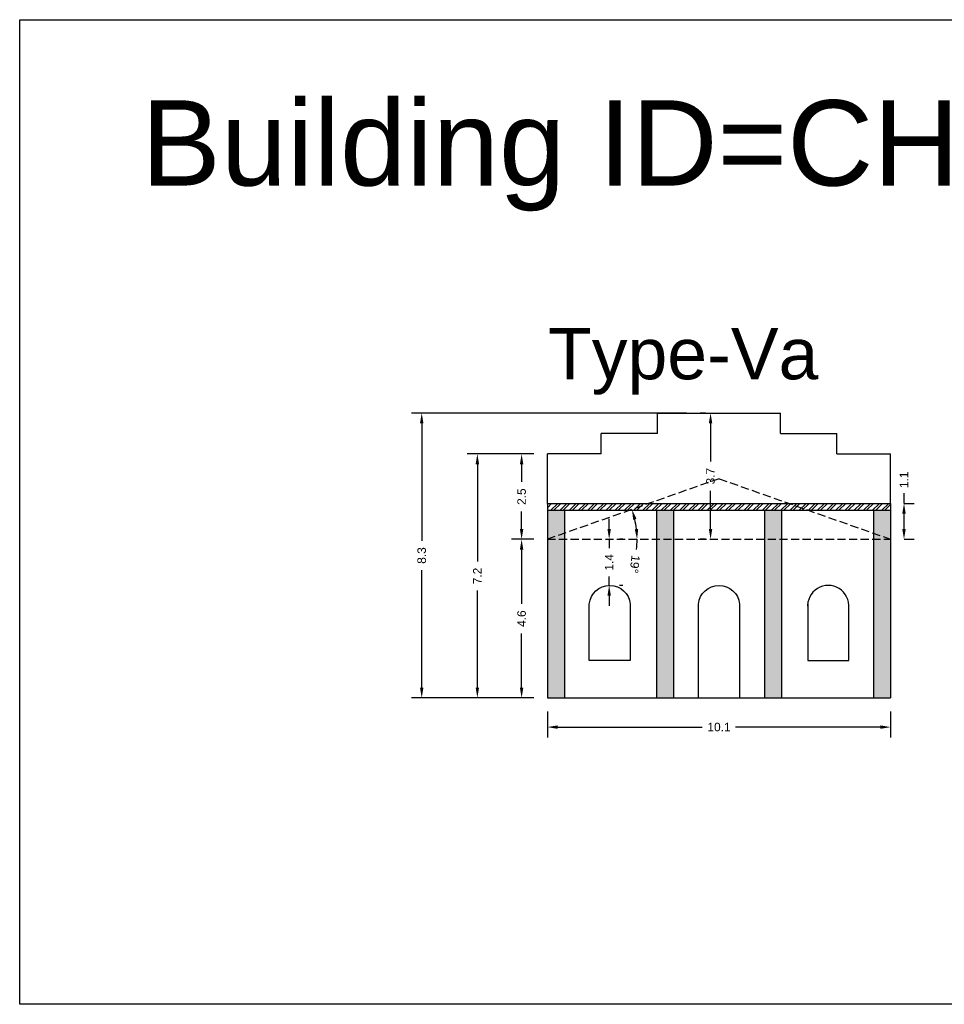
# Model space of a CAD drawing. Header units: metres. Extents: x 3416649 to 3417085, y -6712799 to -6712690.
# Tile 5 of 13: x 3416752 to 3416780, y -6712753 to -6712725. Entities that reach past the tile are written whole.
import ezdxf

# ---------------------------------------------------------------- set-up
doc = ezdxf.new("R2010")
doc.units = ezdxf.units.M
doc.linetypes.add('ACAD_ISO02W100', pattern=[15, 12, -3])
doc.layers.add('Dotted', color=7, linetype='ACAD_ISO02W100', plot=False)
doc.styles.get("Standard").update_dxf_attribs({"font": 'arial.ttf'})
doc.dimstyles.new('ISO-25', dxfattribs={"dimtxt": 0.25, "dimasz": 0.3, "dimexe": 0.3, "dimexo": 0.4, "dimgap": 0.2, "dimtad": 0, "dimdec": 1, "dimdsep": 46, "dimtxsty": 'Standard', "dimcen": 2.5, "dimadec": 0, "dimazin": 0, "dimtfac": 1, "dimtdec": 1, "dimtmove": 0, "dimatfit": 3, "dimfxl": 1, "dimarcsym": 0})

# ---------------------------------------------------------------- blocks, each defined once
blk = doc.blocks.new('*D115')
at = {"color": 0, "lineweight": -2, "transparency": 16777216}
for p, q in [((3416767.553, -6712739.826), (3416766.899, -6712739.826)), ((3416767.199, -6712740.126), (3416767.199, -6712741.719)), ((3416767.199, -6712744.176), (3416767.199, -6712742.584)), ((3416767.553, -6712744.476), (3416766.899, -6712744.476))]:
    blk.add_line(p, q, dxfattribs=at)
at = {"color": 0, "transparency": 16777216}
for points in [[(3416767.149, -6712740.126), (3416767.249, -6712740.126), (3416767.199, -6712739.826)], [(3416767.149, -6712744.176), (3416767.249, -6712744.176), (3416767.199, -6712744.476)]]:
    blk.add_solid(points, dxfattribs=at)
at = {"layer": 'Defpoints', "color": 0, "transparency": 16777216}
for p in [(3416767.199, -6712739.826), (3416767.953, -6712739.826), (3416767.953, -6712744.476)]:
    blk.add_point(p, dxfattribs=at)
at = {"color": 0, "transparency": 16777216, "insert": (3416767.199, -6712742.151), "char_height": 0.25, "attachment_point": 5, "rotation": 90}
blk.add_mtext('4.6', dxfattribs=at)
blk = doc.blocks.new('*D116')
at = {"color": 0, "lineweight": -2, "transparency": 16777216}
for p, q in [((3416772.583, -6712736.126), (3416772.435, -6712736.126)), ((3416772.735, -6712736.426), (3416772.735, -6712737.549)), ((3416772.735, -6712739.526), (3416772.735, -6712738.404)), ((3416772.583, -6712739.826), (3416772.435, -6712739.826))]:
    blk.add_line(p, q, dxfattribs=at)
at = {"color": 0, "transparency": 16777216}
for points in [[(3416772.685, -6712736.426), (3416772.785, -6712736.426), (3416772.735, -6712736.126)], [(3416772.685, -6712739.526), (3416772.785, -6712739.526), (3416772.735, -6712739.826)]]:
    blk.add_solid(points, dxfattribs=at)
at = {"layer": 'Defpoints', "color": 0, "transparency": 16777216}
for p in [(3416772.735, -6712736.126), (3416772.983, -6712736.126), (3416772.983, -6712739.826)]:
    blk.add_point(p, dxfattribs=at)
at = {"color": 0, "transparency": 16777216, "insert": (3416772.735, -6712737.976), "char_height": 0.25, "attachment_point": 5, "rotation": 90}
blk.add_mtext('3.7', dxfattribs=at)
blk = doc.blocks.new('*D117')
at = {"color": 0, "lineweight": -2, "transparency": 16777216}
for p, q in [((3416767.553, -6712737.326), (3416766.899, -6712737.326)), ((3416767.199, -6712737.626), (3416767.199, -6712738.146)), ((3416767.199, -6712739.526), (3416767.199, -6712739.007)), ((3416767.553, -6712739.826), (3416766.899, -6712739.826))]:
    blk.add_line(p, q, dxfattribs=at)
at = {"color": 0, "transparency": 16777216}
for points in [[(3416767.149, -6712737.626), (3416767.249, -6712737.626), (3416767.199, -6712737.326)], [(3416767.149, -6712739.526), (3416767.249, -6712739.526), (3416767.199, -6712739.826)]]:
    blk.add_solid(points, dxfattribs=at)
at = {"layer": 'Defpoints', "color": 0, "transparency": 16777216}
for p in [(3416767.199, -6712737.326), (3416767.953, -6712737.326), (3416767.953, -6712739.826)]:
    blk.add_point(p, dxfattribs=at)
at = {"color": 0, "transparency": 16777216, "insert": (3416767.199, -6712738.576), "char_height": 0.25, "attachment_point": 5, "rotation": 90}
blk.add_mtext('2.5', dxfattribs=at)
blk = doc.blocks.new('*D118')
at = {"color": 0, "lineweight": -2, "transparency": 16777216}
for p, q in [((3416767.953, -6712744.876), (3416767.953, -6712745.629)), ((3416778.013, -6712744.876), (3416778.013, -6712745.629)), ((3416768.253, -6712745.329), (3416772.494, -6712745.329)), ((3416777.713, -6712745.329), (3416773.471, -6712745.329))]:
    blk.add_line(p, q, dxfattribs=at)
at = {"color": 0, "transparency": 16777216}
for points in [[(3416768.253, -6712745.279), (3416768.253, -6712745.379), (3416767.953, -6712745.329)], [(3416777.713, -6712745.279), (3416777.713, -6712745.379), (3416778.013, -6712745.329)]]:
    blk.add_solid(points, dxfattribs=at)
at = {"layer": 'Defpoints', "color": 0, "transparency": 16777216}
for p in [(3416767.953, -6712744.476), (3416778.013, -6712744.476), (3416778.013, -6712745.329)]:
    blk.add_point(p, dxfattribs=at)
at = {"color": 0, "transparency": 16777216, "insert": (3416772.983, -6712745.329), "char_height": 0.25, "attachment_point": 5}
blk.add_mtext('10.1', dxfattribs=at)
blk = doc.blocks.new('*D119')
at = {"color": 0, "lineweight": -2, "transparency": 16777216}
for p, q in [((3416767.553, -6712737.326), (3416765.602, -6712737.326)), ((3416765.902, -6712737.626), (3416765.902, -6712740.476)), ((3416765.902, -6712744.176), (3416765.902, -6712741.326)), ((3416767.553, -6712744.476), (3416765.602, -6712744.476))]:
    blk.add_line(p, q, dxfattribs=at)
at = {"color": 0, "transparency": 16777216}
for points in [[(3416765.852, -6712737.626), (3416765.952, -6712737.626), (3416765.902, -6712737.326)], [(3416765.852, -6712744.176), (3416765.952, -6712744.176), (3416765.902, -6712744.476)]]:
    blk.add_solid(points, dxfattribs=at)
at = {"layer": 'Defpoints', "color": 0, "transparency": 16777216}
for p in [(3416765.902, -6712737.326), (3416767.953, -6712737.326), (3416767.953, -6712744.476)]:
    blk.add_point(p, dxfattribs=at)
at = {"color": 0, "transparency": 16777216, "insert": (3416765.902, -6712740.901), "char_height": 0.25, "attachment_point": 5, "rotation": 90}
blk.add_mtext('7.2', dxfattribs=at)
blk = doc.blocks.new('*D120')
at = {"color": 0, "lineweight": -2, "transparency": 16777216}
for p, q in [((3416772.035, -6712736.126), (3416763.971, -6712736.126)), ((3416764.271, -6712736.426), (3416764.271, -6712739.873)), ((3416764.271, -6712744.176), (3416764.271, -6712740.729)), ((3416767.553, -6712744.476), (3416763.971, -6712744.476))]:
    blk.add_line(p, q, dxfattribs=at)
at = {"color": 0, "transparency": 16777216}
for points in [[(3416764.221, -6712736.426), (3416764.321, -6712736.426), (3416764.271, -6712736.126)], [(3416764.221, -6712744.176), (3416764.321, -6712744.176), (3416764.271, -6712744.476)]]:
    blk.add_solid(points, dxfattribs=at)
at = {"layer": 'Defpoints', "color": 0, "transparency": 16777216}
for p in [(3416764.271, -6712736.126), (3416772.435, -6712736.126), (3416767.953, -6712744.476)]:
    blk.add_point(p, dxfattribs=at)
at = {"color": 0, "transparency": 16777216, "insert": (3416764.271, -6712740.301), "char_height": 0.25, "attachment_point": 5, "rotation": 90}
blk.add_mtext('8.3', dxfattribs=at)
blk = doc.blocks.new('*D121')
at = {"color": 0, "lineweight": -2, "transparency": 16777216}
for start, end in [(6.5408, 12.8962), (353.4592, 0)]:
    blk.add_arc((3416767.953, -6712739.826), 2.629, start, end, dxfattribs=at)
at = {"color": 0, "transparency": 16777216}
for points in [[(3416770.468, -6712739.253), (3416770.564, -6712739.225), (3416770.432, -6712738.951)], [(3416770.615, -6712739.524), (3416770.515, -6712739.53), (3416770.582, -6712739.826)]]:
    blk.add_solid(points, dxfattribs=at)
at = {"layer": 'Defpoints', "color": 0, "transparency": 16777216}
for p in [(3416772.983, -6712738.051), (3416770.515, -6712739.237), (3416767.953, -6712739.826), (3416767.953, -6712739.826), (3416778.013, -6712739.826)]:
    blk.add_point(p, dxfattribs=at)
at = {"color": 0, "transparency": 16777216, "insert": (3416770.515, -6712740.556), "char_height": 0.25, "attachment_point": 5, "rotation": 263.4592}
blk.add_mtext('19°', dxfattribs=at)
blk = doc.blocks.new('*D122')
at = {"color": 0, "lineweight": -2, "transparency": 16777216}
for p, q in [((3416769.764, -6712739.526), (3416769.764, -6712739.226)), ((3416769.764, -6712739.826), (3416769.764, -6712740.086)), ((3416770.164, -6712739.826), (3416770.064, -6712739.826)), ((3416769.764, -6712741.176), (3416769.764, -6712740.917)), ((3416770.164, -6712741.176), (3416770.064, -6712741.176)), ((3416769.764, -6712741.476), (3416769.764, -6712741.776))]:
    blk.add_line(p, q, dxfattribs=at)
at = {"color": 0, "transparency": 16777216}
for points in [[(3416769.714, -6712739.526), (3416769.814, -6712739.526), (3416769.764, -6712739.826)], [(3416769.714, -6712741.476), (3416769.814, -6712741.476), (3416769.764, -6712741.176)]]:
    blk.add_solid(points, dxfattribs=at)
at = {"layer": 'Defpoints', "color": 0, "transparency": 16777216}
for p in [(3416769.764, -6712739.826), (3416769.764, -6712739.826), (3416769.764, -6712741.176)]:
    blk.add_point(p, dxfattribs=at)
at = {"color": 0, "transparency": 16777216, "insert": (3416769.764, -6712740.501), "char_height": 0.25, "attachment_point": 5, "rotation": 90}
blk.add_mtext('1.4', dxfattribs=at)
blk = doc.blocks.new('*D123')
at = {"color": 0, "lineweight": -2, "transparency": 16777216}
for p, q in [((3416778.404, -6712738.776), (3416778.404, -6712738.476)), ((3416778.413, -6712738.776), (3416778.704, -6712738.776)), ((3416778.404, -6712739.526), (3416778.404, -6712739.076)), ((3416778.413, -6712739.826), (3416778.704, -6712739.826))]:
    blk.add_line(p, q, dxfattribs=at)
at = {"color": 0, "transparency": 16777216}
for points in [[(3416778.354, -6712739.076), (3416778.454, -6712739.076), (3416778.404, -6712738.776)], [(3416778.354, -6712739.526), (3416778.454, -6712739.526), (3416778.404, -6712739.826)]]:
    blk.add_solid(points, dxfattribs=at)
at = {"layer": 'Defpoints', "color": 0, "transparency": 16777216}
for p in [(3416778.013, -6712738.776), (3416778.404, -6712738.776), (3416778.013, -6712739.826)]:
    blk.add_point(p, dxfattribs=at)
at = {"color": 0, "transparency": 16777216, "insert": (3416778.404, -6712738.084), "char_height": 0.25, "attachment_point": 5, "rotation": 90}
blk.add_mtext('1.1', dxfattribs=at)

msp = doc.modelspace()

# ---------------------------------------------------------------- hatches: boundary and pattern name
h = msp.add_hatch()
h.set_pattern_fill('ANSI32', color=256, scale=0.02)
h.set_pattern_definition([(45, (-7.96013, 0), (-0.134703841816, 0.134703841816), []), (45, (-7.87033, 0), (-0.134703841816, 0.134703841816), [])])
h.paths.add_polyline_path([(3416775.037, -6712738.776), (3416770.928, -6712738.776), (3416770.361, -6712738.976), (3416775.604, -6712738.976)])
h.paths.add_polyline_path([(3416778.013, -6712738.776), (3416775.037, -6712738.776), (3416775.604, -6712738.976), (3416778.013, -6712738.976)])
h.paths.add_polyline_path([(3416770.928, -6712738.776), (3416767.953, -6712738.776), (3416767.953, -6712738.976), (3416770.361, -6712738.976)])
h = msp.add_hatch(color=256)
h.dxf.hatch_style = 1
h.paths.add_polyline_path([(3416768.453, -6712739.826), (3416767.953, -6712739.826), (3416767.953, -6712744.476), (3416768.453, -6712744.476)])
h.paths.add_polyline_path([(3416768.453, -6712738.976), (3416767.953, -6712738.976), (3416767.953, -6712739.826), (3416768.453, -6712739.65)])
h.paths.add_polyline_path([(3416768.453, -6712739.65), (3416767.953, -6712739.826), (3416768.453, -6712739.826)], flags=17)
h.paths.add_polyline_path([(3416778.013, -6712739.826), (3416777.513, -6712739.826), (3416777.513, -6712744.476), (3416778.013, -6712744.476)])
h.paths.add_polyline_path([(3416778.013, -6712738.976), (3416777.513, -6712738.976), (3416777.513, -6712739.65), (3416778.013, -6712739.826)])
h.paths.add_polyline_path([(3416777.513, -6712739.65), (3416777.513, -6712739.826), (3416778.013, -6712739.826)], flags=17)
h.paths.add_polyline_path([(3416774.813, -6712738.976), (3416774.313, -6712738.976), (3416774.313, -6712739.826), (3416774.813, -6712739.826)])
h.paths.add_polyline_path([(3416774.813, -6712739.826), (3416774.313, -6712739.826), (3416774.313, -6712744.476), (3416774.813, -6712744.476)])
h.paths.add_polyline_path([(3416771.653, -6712739.826), (3416771.153, -6712739.826), (3416771.153, -6712744.476), (3416771.653, -6712744.476)])
h.paths.add_polyline_path([(3416771.653, -6712738.976), (3416771.153, -6712738.976), (3416771.153, -6712739.826), (3416771.653, -6712739.826)])

# ---------------------------------------------------------------- linework, layer by layer
msp.add_lwpolyline([(3416752.491, -6712724.6), (3416790.757, -6712724.6), (3416790.757, -6712753.452), (3416752.491, -6712753.452)], close=True)
for points in [[(3416771.183, -6712736.126), (3416774.783, -6712736.126)], [(3416771.183, -6712736.726), (3416771.183, -6712736.126)], [(3416774.783, -6712736.726), (3416774.783, -6712736.126)], [(3416771.183, -6712736.726), (3416769.533, -6712736.726)], [(3416769.533, -6712737.326), (3416769.533, -6712736.726)], [(3416774.783, -6712736.726), (3416776.433, -6712736.726)], [(3416776.433, -6712737.326), (3416776.433, -6712736.726)], [(3416769.533, -6712737.326), (3416767.953, -6712737.326)], [(3416767.953, -6712738.776), (3416767.953, -6712737.326)], [(3416776.433, -6712737.326), (3416778.013, -6712737.326)], [(3416778.013, -6712738.776), (3416778.013, -6712737.326)], [(3416767.953, -6712738.776), (3416768.453, -6712738.776)], [(3416767.953, -6712738.776), (3416767.953, -6712744.476)], [(3416767.953, -6712738.776), (3416778.013, -6712738.776)], [(3416771.153, -6712738.776), (3416771.653, -6712738.776)], [(3416774.313, -6712738.776), (3416774.813, -6712738.776)], [(3416777.513, -6712738.776), (3416778.013, -6712738.776)], [(3416778.013, -6712738.776), (3416778.013, -6712744.476)], [(3416767.953, -6712738.976), (3416778.013, -6712738.976)], [(3416768.453, -6712738.976), (3416768.453, -6712744.476)], [(3416771.153, -6712738.976), (3416771.153, -6712744.476)], [(3416771.653, -6712738.976), (3416771.653, -6712744.476)], [(3416774.313, -6712738.976), (3416774.313, -6712744.476)], [(3416774.813, -6712738.976), (3416774.813, -6712744.476)], [(3416777.513, -6712738.976), (3416777.513, -6712744.476)], [(3416775.583, -6712741.722), (3416775.583, -6712743.376), (3416776.783, -6712743.376), (3416776.783, -6712741.722)], [(3416767.953, -6712744.476), (3416778.013, -6712744.476)]]:
    msp.add_lwpolyline(points)
for points in [[(3416769.183, -6712741.722, -0.909091), (3416770.383, -6712741.722), (3416770.383, -6712743.376), (3416769.183, -6712743.376), (3416769.183, -6712741.722)], [(3416772.383, -6712744.476), (3416772.383, -6712741.722, -0.909091), (3416773.583, -6712741.722), (3416773.583, -6712744.476)]]:
    msp.add_lwpolyline(points, format="xyb")
msp.add_arc((3416776.183, -6712741.779), 0.603, 354.5474, 185.4526)
at = {"layer": 'Dotted', "ltscale": 0.02}
msp.add_line((3416767.953, -6712739.826), (3416778.013, -6712739.826), dxfattribs=at)
for points in [[(3416772.983, -6712738.051), (3416767.953, -6712739.826)], [(3416772.983, -6712738.051), (3416778.013, -6712739.826)]]:
    msp.add_lwpolyline(points, dxfattribs=at)

# ---------------------------------------------------------------- texts
at = {"attachment_point": 1}
for s, width, insert, char_height in [('Building ID=CH-13', 67.86454, (3416756.054, -6712726.961), 2.5), ('Type-Va', 9.99112, (3416767.975, -6712733.637), 1.5)]:
    msp.add_mtext_dynamic_manual_height_columns(s, width=width, gutter_width=12.5, heights=[0.517], dxfattribs=dict(at, insert=insert, char_height=char_height))

# ---------------------------------------------------------------- dimensions: what is measured, and where the dimension line sits
for base, p1, p2, picture, middle in [((3416764.270750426, -6712736.126172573), (3416767.952533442, -6712744.476172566), (3416772.435431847, -6712736.12617257), '*D120', (3416764.270750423, -6712740.301172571)), ((3416772.735, -6712736.126), (3416772.983, -6712739.826), (3416772.983, -6712736.126), '*D116', (3416772.735, -6712737.976)), ((3416765.902465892, -6712737.326172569), (3416767.952533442, -6712744.476172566), (3416767.952533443, -6712737.326172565), '*D119', (3416765.90246589, -6712740.901172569)), ((3416767.199, -6712737.326), (3416767.953, -6712739.826), (3416767.953, -6712737.326), '*D117', (3416767.199, -6712738.576)), ((3416778.404246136, -6712738.77617257), (3416778.012533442, -6712739.826172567), (3416778.012533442, -6712738.776172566), '*D123', (3416778.404246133, -6712738.084494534)), ((3416767.198842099, -6712739.826172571), (3416767.952533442, -6712744.476172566), (3416767.952533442, -6712739.826172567), '*D115', (3416767.198842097, -6712742.151172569))]:
    dim = msp.add_linear_dim(base=base, p1=p1, p2=p2, angle=90, dimstyle='ISO-25')
    dim.commit()
    dim.dimension.update_dxf_attribs({"geometry": picture, "text_midpoint": middle})
dim = msp.add_angular_dim_2l(base=(3416770.515, -6712739.237), line1=((3416767.953, -6712739.826), (3416778.013, -6712739.826)), line2=((3416772.983, -6712738.051), (3416767.953, -6712739.826)), dimstyle='ISO-25')
dim.commit()
dim.dimension.update_dxf_attribs({"geometry": '*D121', "text_midpoint": (3416770.515, -6712740.556)})
dim = msp.add_linear_dim(base=(3416769.7637, -6712739.8262), p1=(3416769.7637, -6712741.1765), p2=(3416769.7637, -6712739.8262), angle=90, dimstyle='ISO-25')
dim.commit()
dim.dimension.update_dxf_attribs({"geometry": '*D122', "text_midpoint": (3416769.7637, -6712740.5013), "dimtype": 160})
dim = msp.add_linear_dim(base=(3416778.013, -6712745.329), p1=(3416767.953, -6712744.476), p2=(3416778.013, -6712744.476), dimstyle='ISO-25')
dim.commit()
dim.dimension.update_dxf_attribs({"geometry": '*D118', "text_midpoint": (3416772.983, -6712745.329)})

doc.saveas('drawing.dxf')
